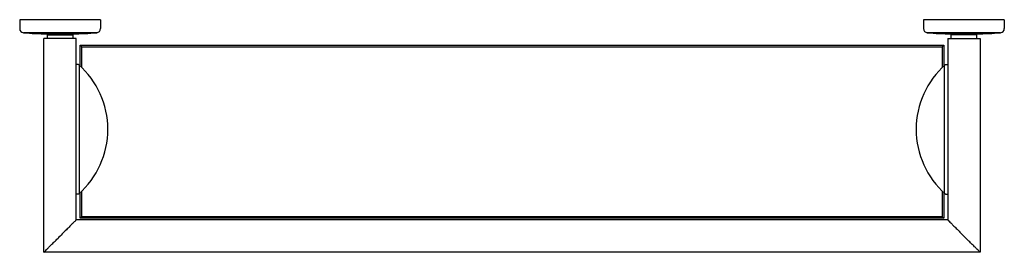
# Model space of a CAD drawing. Header units: millimetres. Extents: x 3945.565 to 3946.165, y 1782.988 to 1783.13.
import ezdxf

# ---------------------------------------------------------------- set-up
doc = ezdxf.new("R2010")
doc.units = ezdxf.units.MM
doc.layers.add('SANINDUSA', color=3, linetype='Continuous')

msp = doc.modelspace()

# ---------------------------------------------------------------- linework, layer by layer
at = {"layer": 'SANINDUSA'}
for p, q in [((3945.61446, 1783.12961), (3945.56525, 1783.12961)), ((3945.56525, 1783.12961), (3945.56525, 1783.12424)), ((3945.61446, 1783.12961), (3945.61446, 1783.12424)), ((3946.1652, 1783.12961), (3946.11599, 1783.12961)), ((3946.11599, 1783.12961), (3946.11599, 1783.12424)), ((3946.1652, 1783.12961), (3946.1652, 1783.12424)), ((3945.61219, 1783.12174), (3945.56753, 1783.12174)), ((3945.59773, 1783.12102), (3945.58198, 1783.12102)), ((3945.58272, 1783.12105), (3945.58203, 1783.12036)), ((3945.59699, 1783.12105), (3945.59768, 1783.12036)), ((3946.16293, 1783.12174), (3946.11827, 1783.12174)), ((3946.14847, 1783.12102), (3946.13272, 1783.12102)), ((3946.13277, 1783.12036), (3946.13346, 1783.12105)), ((3946.14842, 1783.12036), (3946.14773, 1783.12105)), ((3945.58001, 1782.98817), (3945.58001, 1783.1181)), ((3945.5997, 1783.1181), (3945.58001, 1783.1181)), ((3945.58203, 1783.12036), (3945.59768, 1783.12036)), ((3945.58203, 1783.12036), (3945.58203, 1783.1181)), ((3945.59768, 1783.12036), (3945.59768, 1783.1181)), ((3945.5997, 1783.00884), (3945.5997, 1783.1181)), ((3946.13075, 1783.1181), (3946.13075, 1783.00786)), ((3946.13075, 1783.1181), (3946.15044, 1783.1181)), ((3946.14842, 1783.12036), (3946.13277, 1783.12036)), ((3946.13277, 1783.1181), (3946.13277, 1783.12036)), ((3946.14842, 1783.1181), (3946.14842, 1783.12036)), ((3946.15044, 1783.1181), (3946.15044, 1782.98817)), ((3945.60216, 1783.11416), (3946.12829, 1783.11416)), ((3945.60216, 1783.10146), (3945.60216, 1783.11416)), ((3945.60314, 1783.11317), (3945.60216, 1783.11416)), ((3945.60314, 1783.11317), (3946.12731, 1783.11317)), ((3945.60314, 1783.10052), (3945.60314, 1783.11317)), ((3946.12731, 1783.11317), (3946.12829, 1783.11416)), ((3946.12731, 1783.11317), (3946.12731, 1783.10052)), ((3946.12829, 1783.11416), (3946.12829, 1783.10146)), ((3945.60118, 1783.10235), (3945.5997, 1783.10235)), ((3945.60167, 1783.02405), (3945.60167, 1783.10191)), ((3946.12879, 1783.02405), (3946.12879, 1783.10191)), ((3946.12928, 1783.10235), (3946.13075, 1783.10235)), ((3945.60314, 1783.00983), (3945.60314, 1783.02543)), ((3946.12731, 1783.02543), (3946.12731, 1783.00983)), ((3945.60118, 1783.02361), (3945.5997, 1783.02361)), ((3945.60216, 1783.00884), (3945.60216, 1783.0245)), ((3946.12829, 1783.0245), (3946.12829, 1783.00884)), ((3946.12928, 1783.02361), (3946.13075, 1783.02361)), ((3945.5997, 1783.00786), (3945.5997, 1783.00884)), ((3946.13075, 1783.00786), (3945.5997, 1783.00786)), ((3945.60314, 1783.00983), (3945.60216, 1783.00884)), ((3946.12829, 1783.00884), (3945.60216, 1783.00884)), ((3946.12731, 1783.00983), (3945.60314, 1783.00983)), ((3946.12731, 1783.00983), (3946.12829, 1783.00884)), ((3946.15044, 1782.98817), (3945.58001, 1782.98817))]:
    msp.add_line(p, q, dxfattribs=at)
for centre, radius, start, end in [((3945.56776, 1783.12424), 0.00251, 180, 264.64827), ((3945.58296, 1783.28651), 0.16549, 264.64827, 269.6611), ((3945.59675, 1783.28651), 0.16549, 270.3389, 275.35173), ((3945.61195, 1783.12424), 0.00251, 275.35173, 0), ((3946.1185, 1783.12424), 0.00251, 180, 264.64827), ((3946.1337, 1783.28651), 0.16549, 264.64827, 269.6611), ((3946.14749, 1783.28651), 0.16549, 270.3389, 275.35173), ((3946.16269, 1783.12424), 0.00251, 275.35173, 0), ((3945.5665, 1783.06298), 0.05247, 311.37493, 48.62507), ((3946.16396, 1783.06298), 0.05247, 131.37493, 228.62507)]:
    msp.add_arc(centre, radius, start, end, dxfattribs=at)
for points in [[(3945.59924, 1783.00734), (3945.59875, 1783.00691), (3945.59754, 1783.0057), (3945.59584, 1783.004), (3945.59369, 1783.00185), (3945.59116, 1782.99931), (3945.58847, 1782.99663)], [(3945.5997, 1783.00786), (3945.59948, 1783.00764), (3945.59924, 1783.00734)], [(3946.13075, 1783.00786), (3946.13095, 1783.00767), (3946.13122, 1783.00734)], [(3946.13122, 1783.00734), (3946.13156, 1783.00705), (3946.13261, 1783.00601), (3946.13406, 1783.00455), (3946.13593, 1783.00269), (3946.13815, 1783.00046), (3946.14059, 1782.99801)], [(3945.58001, 1782.98817), (3945.58019, 1782.98835), (3945.58073, 1782.98889), (3945.58164, 1782.9898), (3945.58289, 1782.99105), (3945.58445, 1782.99261), (3945.58632, 1782.99449), (3945.58847, 1782.99662)], [(3946.15044, 1782.98817), (3946.15024, 1782.98838), (3946.14959, 1782.98903), (3946.14852, 1782.99009), (3946.14706, 1782.99155), (3946.14524, 1782.99338), (3946.14305, 1782.99556), (3946.14059, 1782.99801)]]:
    msp.add_spline(points, degree=3, dxfattribs=at)

doc.saveas('drawing.dxf')
